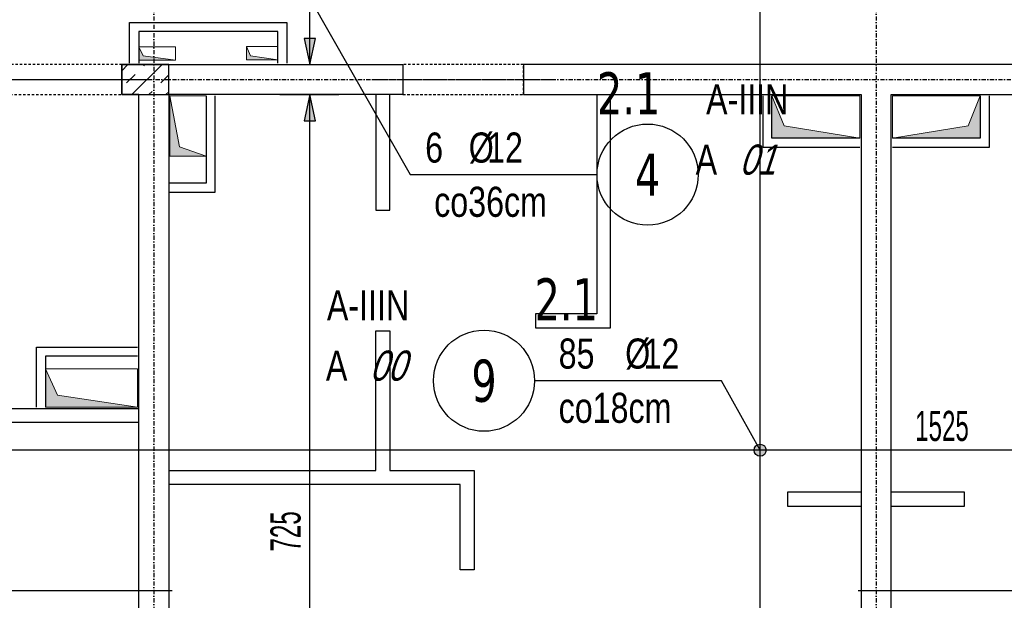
# Model space of a CAD drawing. Header units: millimetres. Extents: x 7622 to 13136, y -11868 to -7450.
# Tile 5 of 19: x 8704 to 9522, y -9660 to -9178. Entities that reach past the tile are written whole.
import ezdxf
from ezdxf.enums import TextEntityAlignment as Align

# ---------------------------------------------------------------- set-up
doc = ezdxf.new("R2010")
doc.units = ezdxf.units.MM
doc.header["$LTSCALE"] = 10
doc.linetypes.add('MO', pattern=[0.7, 0.35, -0.17, 0.01, -0.17])
doc.linetypes.add('MP', pattern=[0.36, 0.2, -0.16])
for name, color, linetype in [('BA_szr', 1, 'Continuous'), ('BA_wym', 1, 'Continuous'), ('BD_lpm', 1, 'MP'), ('BD_osm', 1, 'MO'), ('BD_wic', 1, 'Continuous'), ('BD_wig', 3, 'Continuous'), ('BZ_odn', 1, 'Continuous'), ('BZ_opi1', 7, 'Continuous'), ('BZ_opi2', 4, 'Continuous'), ('BZ_P_wid', 3, 'Continuous'), ('BZ_wym', 1, 'Continuous')]:
    doc.layers.add(name, color=color, linetype=linetype)
doc.layers.add('BZ_pom', color=6, linetype='Continuous', plot=False)
doc.layers.add('Nowe_A-Przebicia_Nr_pióra__1', color=7, linetype='Continuous', lineweight=13)
doc.layers.add('Nowe_A-Przebicia_Nr_pióra__102', color=7, linetype='Continuous', lineweight=5, true_color=0xcccccc)
doc.styles.add('BIKTBG', font='tahoma.ttf', dxfattribs={"width": 0.85})
doc.styles.add('BIKTS', font='bikromsw.shx', dxfattribs={"width": 0.8})
doc.styles.add('BIKWYM', font='bikromsw.shx', dxfattribs={"width": 0.6})
doc.dimstyles.new('BZ_KP_100_cm', dxfattribs={"dimtxt": 25, "dimasz": 1.666667, "dimexe": 24, "dimexo": 0, "dimgap": 0, "dimtad": 0, "dimdec": 1, "dimrnd": 0.5, "dimzin": 9, "dimdsep": 46, "dimtxsty": 'BIKWYM', "dimblk": 'WYM-KR', "dimblk1": 'WYM-KP', "dimblk2": 'WYM-KP', "dimsah": 1, "dimcen": 0, "dimdle": 20, "dimclrd": 256, "dimclre": 256, "dimclrt": 7, "dimadec": 0, "dimazin": 0, "dimtfac": 0.033333, "dimtdec": 1, "dimtmove": 0, "dimatfit": 3, "dimldrblk": 'WYM-KP', "dimfxl": 1, "dimtvp": 0.8, "dimtolj": 1, "dimarcsym": 0})
doc.dimstyles.new('BZ_ST_100_cm', dxfattribs={"dimtxt": 25, "dimasz": 1.666667, "dimexe": 24, "dimexo": 0, "dimgap": 0, "dimtad": 0, "dimdec": 1, "dimrnd": 0.5, "dimdsep": 46, "dimtxsty": 'BIKWYM', "dimblk": 'WYM-ST', "dimcen": 0, "dimdle": 20, "dimclrd": 256, "dimclre": 256, "dimclrt": 7, "dimadec": 0, "dimazin": 0, "dimtfac": 0.033333, "dimtdec": 1, "dimtix": 1, "dimtmove": 2, "dimatfit": 3, "dimldrblk": 'WYM-ST', "dimfxl": 25, "dimfxlon": 1, "dimtvp": 0.8, "dimtolj": 1, "dimtzin": 0, "dimarcsym": 0})

# ---------------------------------------------------------------- blocks, each defined once
blk = doc.blocks.new('WYM-ST')
blk.add_hatch(color=256).paths.add_polyline_path([(-13, 2.88), (0, 0), (-13, -2.88)])
blk.add_lwpolyline([(0, 0), (-13, 2.88), (-13, -2.88), (0, 0)])
blk = doc.blocks.new('*D175')
at = {"layer": 'BA_wym', "lineweight": -2}
for p, q in [((8919.82, -9240.57), (8968.82, -9240.57)), ((8944.82, -9963.9), (8944.82, -9242.23)), ((8919.82, -9965.57), (8968.82, -9965.57))]:
    blk.add_line(p, q, dxfattribs=at)
at = {"layer": 'Defpoints', "color": 0}
for p in [(8727.08, -9240.57), (8944.82, -9240.57), (8727.08, -9965.57)]:
    blk.add_point(p, dxfattribs=at)
at = {"layer": 'BA_wym', "lineweight": -2, "xscale": 1.666666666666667, "yscale": 1.666666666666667, "zscale": 1.666666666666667}
for p, rotation in [((8944.82, -9240.57), 90), ((8944.82, -9965.57), 270)]:
    blk.add_blockref('WYM-ST', p, dxfattribs=dict(at, rotation=rotation))
at = {"layer": 'BA_wym', "color": 7, "insert": (8924.82, -9603.07), "char_height": 25, "attachment_point": 5, "rotation": 90, "style": 'BIKWYM'}
blk.add_mtext('\\A1;725', dxfattribs=at)
blk = doc.blocks.new('*D182')
at = {"layer": 'BA_wym', "lineweight": -2}
for p, q in [((8919.82, -9030.57), (8968.82, -9030.57)), ((8944.82, -9213.9), (8944.82, -9032.23)), ((8919.82, -9215.57), (8968.82, -9215.57))]:
    blk.add_line(p, q, dxfattribs=at)
at = {"layer": 'Defpoints', "color": 0}
for p in [(8577.08, -9030.57), (8944.82, -9030.57), (8577.08, -9215.57)]:
    blk.add_point(p, dxfattribs=at)
at = {"layer": 'BA_wym', "lineweight": -2, "xscale": 1.666666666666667, "yscale": 1.666666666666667, "zscale": 1.666666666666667}
for p, rotation in [((8944.82, -9030.57), 90), ((8944.82, -9215.57), 270)]:
    blk.add_blockref('WYM-ST', p, dxfattribs=dict(at, rotation=rotation))
at = {"layer": 'BA_wym', "color": 7, "insert": (8924.82, -9123.07), "char_height": 25, "attachment_point": 5, "rotation": 90, "style": 'BIKWYM'}
blk.add_mtext('\\A1;185', dxfattribs=at)
blk = doc.blocks.new('WYM-KP')
blk.add_hatch(color=256).paths.add_polyline_path([(3, 0, 1), (-3, 0, 1)])
blk.add_circle((0, 0), 3)
blk = doc.blocks.new('WYM-KR')
at = {"color": 7, "linetype": 'ByBlock'}
blk.add_line((6.24, 6.24), (-6.24, -6.24), dxfattribs=at)
at = {"linetype": 'ByBlock'}
blk.add_line((11.52, 0), (-11.52, 0), dxfattribs=at)
blk = doc.blocks.new('bik_BlkOpPret', base_point=(1524.45, 7050.26))
at = {"layer": 'BZ_opi1', "style": 'BIKTS', "width": 0.6}
for tag, p in [('SZTUK', (1533.83, 7057.76)), ('PRZEDR_FI', (1554.72, 7057.76)), ('PRZEKROJ', (1563.29, 7057.76)), ('PRZEDR_L', (1533.83, 7024.01)), ('DLUGOSC', (1568.65, 7024.01)), ('UWAGA', (1533.83, 6997.76))]:
    blk.add_attdef(tag, p, '', height=18.75, dxfattribs=at)
at = {"layer": 'BZ_opi2', "style": 'BIKTBG', "width": 0.6}
blk.add_attdef('NUMER', text='', height=26.25, dxfattribs=at).set_placement((1620.77, 7050.26), align=Align.MIDDLE_CENTER)
at = {"layer": 'BZ_pom', "width": 0.6}
for tag, p, height, style in [('POZYCJA', (1589.27, 7087.76), 26.25, 'BIKTBG'), ('GATUNEK', (1630.22, 7087.76), 18.75, 'BIKTS'), ('METODA_L', (1639.09, 7050.26), 18.75, 'BIKTS'), ('EURO_KOD', (1663.74, 7050.26), 18.75, 'BIKTS')]:
    blk.add_attdef(tag, p, '', height=height, dxfattribs=dict(at, style=style))
at = {"layer": 'BZ_wym', "width": 0.6}
for tag, p, height, style, flags in [('PRZEDR_NR', (1533.83, 6969.63), 26.25, 'BIKTBG', 1), ('PRZEDR_SZT', (1533.83, 6941.51), 18.75, 'BIKTS', 1), ('TYP_PRETA', (1533.83, 6913.38), 18.75, 'BIKTS', 3), ('EURO_KOD_SEGMENTY', (1567.58, 6885.26), 18.75, 'BIKTS', 3), ('HAK_1', (1533.83, 6857.13), 18.75, 'BIKTS', 3), ('HAK_2', (1533.83, 6829.01), 18.75, 'BIKTS', 3), ('ID', (1533.83, 6800.88), 18.75, 'BIKTS', 3), ('ID_C', (1533.83, 6772.76), 18.75, 'BIKTS', 3), ('b_atr_0', (1533.83, 6744.63), 18.75, 'BIKTS', 3)]:
    blk.add_attdef(tag, p, '', height=height, dxfattribs=dict(at, style=style, flags=flags))
blk = doc.blocks.new('*D193')
at = {"layer": 'BA_wym', "lineweight": -2}
for p, q in [((8652.7, -9510.69), (8652.7, -9559.69)), ((10177.71, -9510.69), (10177.71, -9559.69)), ((10176.04, -9535.69), (8654.37, -9535.69))]:
    blk.add_line(p, q, dxfattribs=at)
at = {"layer": 'Defpoints', "color": 0}
for p in [(8652.7, -9240.57), (10177.71, -9240.57), (8652.7, -9535.69)]:
    blk.add_point(p, dxfattribs=at)
at = {"layer": 'BA_wym', "lineweight": -2, "xscale": 1.666666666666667, "yscale": 1.666666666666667, "zscale": 1.666666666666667, "rotation": 180}
blk.add_blockref('WYM-ST', (8652.7, -9535.69), dxfattribs=at)
at = {"layer": 'BA_wym', "lineweight": -2, "xscale": 1.666666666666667, "yscale": 1.666666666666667, "zscale": 1.666666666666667}
blk.add_blockref('WYM-ST', (10177.71, -9535.69), dxfattribs=at)
at = {"layer": 'BA_wym', "color": 7, "insert": (9469.89, -9515.69), "char_height": 25, "attachment_point": 5, "style": 'BIKWYM'}
blk.add_mtext('\\A1;1525', dxfattribs=at)

msp = doc.modelspace()

# ---------------------------------------------------------------- hatches: boundary and pattern name
at = {"layer": 'BA_szr'}
h = msp.add_hatch(dxfattribs=at)
h.set_pattern_fill('BIK_ZELBET', color=256, scale=100, angle=45, pattern_type=2)
h.set_pattern_definition([(45, (-2825.071, -10284.417), (-14.142136, 14.142136), []), (45, (-2832.142, -10277.346), (-14.142136, 14.142136), [10, -10])])
h.paths.add_polyline_path([(8788.71, -9240.57), (8827.71, -9240.57), (8827.71, -9215.57), (8788.71, -9215.57)])
at = {"layer": 'Nowe_A-Przebicia_Nr_pióra__102', "linetype": 'Continuous', "lineweight": 5, "true_color": 0xcccccc}
for points in [[(8833.21, -9211.93), (8802.71, -9211.93), (8802.71, -9200.93), (8806.41, -9208.23)], [(8918.21, -9211.68), (8892.21, -9211.68), (8892.21, -9200.68), (8895.62, -9208.27)], [(8858.71, -9291.57), (8828.71, -9291.57), (8828.71, -9241.57), (8836.53, -9283.74)], [(9401.71, -9276.57), (9328.67, -9276.57), (9328.67, -9241.57), (9338.89, -9266.35)], [(9428.71, -9276.57), (9501.74, -9276.57), (9501.74, -9241.57), (9491.52, -9266.35)], [(8801.71, -9500.06), (8725.21, -9500.06), (8725.21, -9468.11), (8735.19, -9490.08)]]:
    msp.add_hatch(color=254, dxfattribs=at).paths.add_polyline_path(points)

# ---------------------------------------------------------------- linework, layer by layer
at = {"layer": 'BD_lpm'}
for points in [[(8688.71, -9240.57), (8788.71, -9240.57), (8788.71, -9215.57), (8688.71, -9215.57)], [(9022.2, -9240.57), (9122.2, -9240.57), (9122.2, -9215.57), (9022.2, -9215.57)]]:
    msp.add_lwpolyline(points, close=True, dxfattribs=at)
at = {"layer": 'BD_osm', "color": 5}
for p, q in [((8663.71, -9228.07), (8813.71, -9228.07)), ((8997.2, -9228.07), (9147.2, -9228.07))]:
    msp.add_line(p, q, dxfattribs=at)
at = {"layer": 'BD_osm'}
for points in [[(8815.21, -7754.57), (8815.21, -10627.02)], [(9415.21, -7754.57), (9415.21, -10627.02)], [(7752.71, -9228.07), (11077.71, -9228.07)]]:
    msp.add_lwpolyline(points, dxfattribs=at)
at = {"layer": 'BD_wic', "color": 8}
for points in [[(8795.21, -9214.57), (8795.21, -9180.57), (8925.73, -9180.57), (8925.73, -9214.57)], [(8918.23, -9214.57), (8918.23, -9188.07), (8802.71, -9188.07), (8802.71, -9214.57)], [(8999.7, -9240.57), (8999.7, -9336.57), (9011.2, -9336.57), (9011.2, -9240.57)], [(9183.2, -9240.57), (9183.2, -9422.57), (9132.2, -9422.57), (9132.2, -9434.07), (9194.7, -9434.07), (9194.7, -9240.57)], [(8828.71, -9321.57), (8866.21, -9321.57), (8866.21, -9241.57)], [(8858.71, -9241.57), (8858.71, -9314.07), (8828.71, -9314.07)], [(9321.17, -9241.57), (9321.17, -9284.07), (9401.71, -9284.07)], [(9401.71, -9276.57), (9328.67, -9276.57), (9328.67, -9241.57)], [(9428.71, -9284.07), (9509.24, -9284.07), (9509.24, -9241.57)], [(9501.74, -9241.57), (9501.74, -9276.57), (9428.71, -9276.57)], [(8827.71, -9552.56), (8999.7, -9552.56), (8999.7, -9436.57), (9011.2, -9436.57), (9011.2, -9552.56), (9081.21, -9552.56), (9081.21, -9635.06), (9069.71, -9635.06), (9069.71, -9564.06), (8827.71, -9564.06)], [(8802.71, -9512.56), (8558.21, -9512.56), (8558.21, -9573.56), (8546.71, -9573.56), (8546.71, -9450.06), (8558.21, -9450.06), (8558.21, -9501.06), (8802.71, -9501.06)], [(8717.71, -9500.06), (8717.71, -9450.06), (8801.71, -9450.06)], [(8801.71, -9457.56), (8725.21, -9457.56), (8725.21, -9500.06)], [(9402.71, -9570.57), (9341.7, -9570.57), (9341.7, -9582.07), (9402.71, -9582.07)], [(9427.71, -9582.07), (9488.71, -9582.07), (9488.71, -9570.57), (9427.71, -9570.57)]]:
    msp.add_lwpolyline(points, dxfattribs=at)
at = {"layer": 'BD_wig'}
for points in [[(8735.21, -9990.57), (8735.21, -9965.57), (8802.71, -9965.57), (8802.71, -9240.57), (8788.71, -9240.57), (8788.71, -9215.57), (9022.2, -9215.57), (9022.2, -9240.57), (8827.71, -9240.57), (8827.71, -9965.57), (8865.2, -9965.57), (8865.2, -9990.57), (8735.21, -9990.57)], [(9402.71, -9965.57), (9355.21, -9965.57), (9355.21, -9990.57), (9475.21, -9990.57), (9475.21, -9965.57), (9427.71, -9965.57), (9427.71, -9240.57), (9708.21, -9240.57), (9708.21, -9215.57), (9122.2, -9215.57), (9122.2, -9240.57), (9402.71, -9240.57), (9402.71, -9965.57)]]:
    msp.add_lwpolyline(points, dxfattribs=at)
msp.add_lwpolyline([(8788.71, -9240.57), (8827.71, -9240.57), (8827.71, -9215.57), (8788.71, -9215.57)], close=True, dxfattribs=at)
at = {"layer": 'BZ_odn'}
for centre in [(9225.38, -9306.97), (9089.53, -9477.97)]:
    msp.add_circle(centre, 42, dxfattribs=at)
at = {"layer": 'BZ_P_wid', "const_width": 1.2}
for points in [[(9318.82, -9002.57), (9318.82, -9987.57)], [(8115.71, -9652.19), (8830.71, -9652.19)], [(9400.21, -9652.19), (10030.21, -9652.19)]]:
    msp.add_lwpolyline(points, dxfattribs=at)
at = {"layer": 'Nowe_A-Przebicia_Nr_pióra__1', "color": 7, "linetype": 'Continuous', "lineweight": 13}
for p, q in [((8806.41, -9208.23), (8802.71, -9200.93)), ((8802.71, -9200.93), (8833.21, -9200.93)), ((8802.71, -9211.93), (8802.71, -9200.93)), ((8833.21, -9200.93), (8833.21, -9211.93)), ((8895.62, -9208.27), (8892.21, -9200.68)), ((8892.21, -9200.68), (8918.21, -9200.68)), ((8892.21, -9211.68), (8892.21, -9200.68)), ((8918.21, -9200.68), (8918.21, -9211.68)), ((8833.21, -9211.93), (8802.71, -9211.93)), ((8833.21, -9211.93), (8806.41, -9208.23)), ((8918.21, -9211.68), (8892.21, -9211.68)), ((8918.21, -9211.68), (8895.62, -9208.27)), ((8836.53, -9283.74), (8828.71, -9241.57)), ((8828.71, -9241.57), (8858.71, -9241.57)), ((8828.71, -9291.57), (8828.71, -9241.57)), ((8858.71, -9241.57), (8858.71, -9291.57)), ((9338.89, -9266.35), (9328.67, -9241.57)), ((9328.67, -9241.57), (9401.71, -9241.57)), ((9328.67, -9276.57), (9328.67, -9241.57)), ((9401.71, -9241.57), (9401.71, -9276.57)), ((9501.74, -9241.57), (9428.71, -9241.57)), ((9428.71, -9241.57), (9428.71, -9276.57)), ((9491.52, -9266.35), (9501.74, -9241.57)), ((9501.74, -9276.57), (9501.74, -9241.57)), ((9401.71, -9276.57), (9338.89, -9266.35)), ((9428.71, -9276.57), (9491.52, -9266.35)), ((9401.71, -9276.57), (9328.67, -9276.57)), ((9428.71, -9276.57), (9501.74, -9276.57)), ((8858.71, -9291.57), (8836.53, -9283.74)), ((8858.71, -9291.57), (8828.71, -9291.57)), ((8735.19, -9490.08), (8725.21, -9468.11)), ((8725.21, -9468.11), (8801.71, -9468.11)), ((8725.21, -9500.06), (8725.21, -9468.11)), ((8801.71, -9468.11), (8801.71, -9500.06)), ((8801.71, -9500.06), (8735.19, -9490.08)), ((8801.71, -9500.06), (8725.21, -9500.06))]:
    msp.add_line(p, q, dxfattribs=at)

# ---------------------------------------------------------------- block references
ref = msp.add_blockref('bik_BlkOpPret', (9028.14, -9306.97))
ref.add_attrib('NUMER', '4', dxfattribs={"layer": 'BZ_opi2', "height": 35, "style": 'BIKTBG', "width": 0.8}).set_placement((9225.38, -9306.97), align=Align.MIDDLE_CENTER)
ref.add_attrib('POZYCJA', '2.1', (9183.38, -9256.97), dxfattribs={"layer": 'BZ_pom', "height": 35, "style": 'BIKTBG', "width": 0.8})
ref.add_attrib('SZTUK', '6', (9040.64, -9296.97), dxfattribs={"layer": 'BZ_opi1', "height": 25, "style": 'BIKTS', "width": 0.8})
ref.add_attrib('GATUNEK', 'A-IIIN', (9273.96, -9256.97), dxfattribs={"layer": 'BZ_pom', "height": 25, "style": 'BIKTS', "width": 0.8})
ref.add_attrib('PRZEKROJ', '12', (9092.07, -9296.97), dxfattribs={"layer": 'BZ_opi1', "height": 25, "style": 'BIKTS', "width": 0.8})
ref.add_attrib('UWAGA', 'co36cm', (9048.14, -9341.97), dxfattribs={"layer": 'BZ_opi1', "height": 25, "style": 'BIKTS', "width": 0.8})
ref.add_attrib('METODA_L', 'A', (9265.28, -9306.97), dxfattribs={"layer": 'BZ_pom', "height": 25, "style": 'BIKTS', "width": 0.8})
ref.add_attrib('PRZEDR_FI', '%%c', (9076.83, -9296.97), dxfattribs={"layer": 'BZ_opi1', "height": 25, "style": 'BIKTS', "width": 0.8})
ref.add_attrib('EURO_KOD', '01', (9301.47, -9306.97), dxfattribs={"layer": 'BZ_pom', "height": 25, "style": 'BIKTS', "oblique": 18, "width": 0.8})
ref = msp.add_blockref('bik_BlkOpPret', (9286.77, -9477.97))
ref.add_attrib('NUMER', '9', dxfattribs={"layer": 'BZ_opi2', "height": 35, "style": 'BIKTBG', "width": 0.8}).set_placement((9089.53, -9477.97), align=Align.MIDDLE_CENTER)
ref.add_attrib('POZYCJA', '2.1', (9131.53, -9427.97), dxfattribs={"layer": 'BZ_pom', "height": 35, "style": 'BIKTBG', "width": 0.8})
ref.add_attrib('SZTUK', '85', (9151.53, -9467.97), dxfattribs={"layer": 'BZ_opi1', "height": 25, "style": 'BIKTS', "width": 0.8})
ref.add_attrib('GATUNEK', 'A-IIIN', (8959.04, -9427.97), dxfattribs={"layer": 'BZ_pom', "height": 25, "style": 'BIKTS', "width": 0.8})
ref.add_attrib('PRZEKROJ', '12', (9222.01, -9467.97), dxfattribs={"layer": 'BZ_opi1', "height": 25, "style": 'BIKTS', "width": 0.8})
ref.add_attrib('UWAGA', 'co18cm', (9151.53, -9512.97), dxfattribs={"layer": 'BZ_opi1', "height": 25, "style": 'BIKTS', "width": 0.8})
ref.add_attrib('METODA_L', 'A', (8958.2, -9477.97), dxfattribs={"layer": 'BZ_pom', "height": 25, "style": 'BIKTS', "width": 0.8})
ref.add_attrib('PRZEDR_FI', '%%c', (9206.77, -9467.97), dxfattribs={"layer": 'BZ_opi1', "height": 25, "style": 'BIKTS', "width": 0.8})
ref.add_attrib('EURO_KOD', '00', (8994.39, -9477.97), dxfattribs={"layer": 'BZ_pom', "height": 25, "style": 'BIKTS', "oblique": 18, "width": 0.8})

# ---------------------------------------------------------------- dimensions: what is measured, and where the dimension line sits
at = {"layer": 'BA_wym'}
for base, p1, p2, picture, middle in [((8944.82, -9030.57), (8577.08, -9215.57), (8577.08, -9030.57), '*D182', (8924.82, -9123.07)), ((8944.82, -9240.57), (8727.08, -9965.57), (8727.08, -9240.57), '*D175', (8924.82, -9603.07))]:
    dim = msp.add_linear_dim(base=base, p1=p1, p2=p2, angle=90, dimstyle='BZ_ST_100_cm', override={"dimrnd": 1, "dimblk": 'WYM-ST'}, dxfattribs=at)
    dim.commit()
    dim.dimension.update_dxf_attribs({"geometry": picture, "text_midpoint": middle})
dim = msp.add_linear_dim(base=(8652.7, -9535.69), p1=(10177.71, -9240.57), p2=(8652.7, -9240.57), dimstyle='BZ_ST_100_cm', override={"dimrnd": 1, "dimblk": 'WYM-ST'}, dxfattribs=at)
dim.commit()
dim.dimension.update_dxf_attribs({"geometry": '*D193', "text_midpoint": (9469.89, -9515.69), "dimtype": 160})

# ---------------------------------------------------------------- leaders
at = {"layer": 'BZ_odn'}
for points in [[(8944.82, -9160.55), (9028.14, -9306.97), (9183.38, -9306.97)], [(9318.82, -9535.69), (9286.77, -9477.97), (9131.53, -9477.97)]]:
    msp.add_leader(points, dimstyle='BZ_KP_100_cm', dxfattribs=at)

doc.saveas('drawing.dxf')
